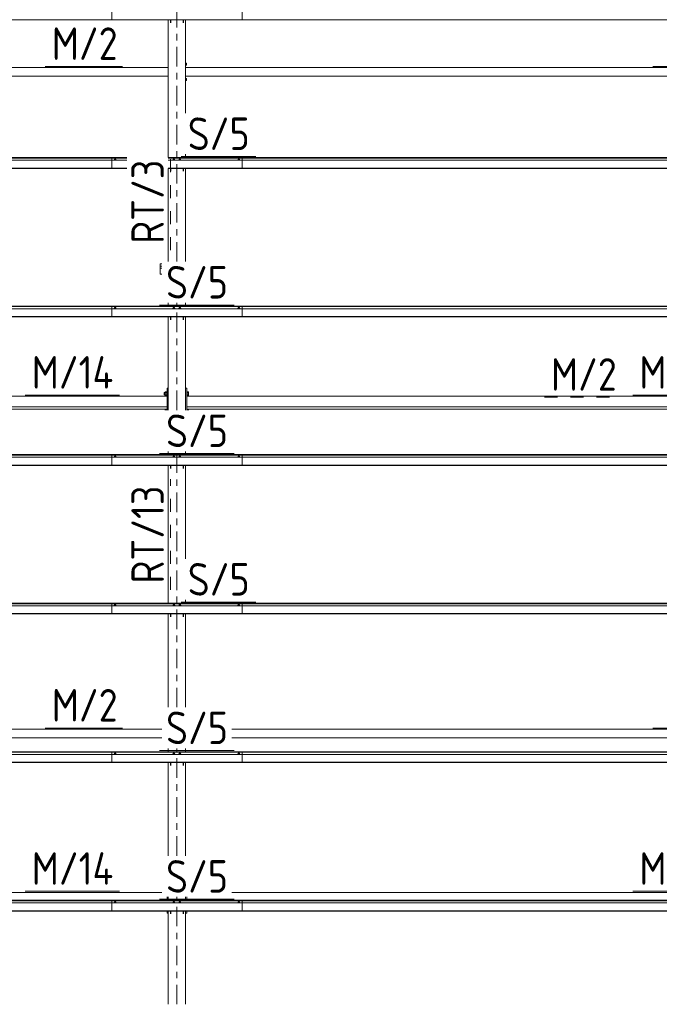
# Model space of a CAD drawing. Header units: millimetres. Extents: x -76 to 1111, y -178 to 661.
# Tile 36 of 91: x 73 to 132, y 442 to 533. Entities that reach past the tile are written whole.
import ezdxf

# ---------------------------------------------------------------- set-up
doc = ezdxf.new("R2010")
doc.units = ezdxf.units.MM
doc.header["$LTSCALE"] = 0.6
for name, pattern in [('XKITLINE00', [0]), ('XKITLINE02', [4, 2, -2]), ('XKITLINE03', [6, 3, -1, 1, -1])]:
    doc.linetypes.add(name, pattern=pattern)
for name, color, linetype, lineweight in [('Bolt', 7, 'Continuous', 0), ('Part', 2, 'Continuous', 0), ('PartMark', 3, 'Continuous', 0), ('S-GRID', 1, 'Continuous', 0)]:
    doc.layers.add(name, color=color, linetype=linetype, lineweight=lineweight)
doc.styles.add('ISOCPEUR', font='ISOCPEUR.TTF')

msp = doc.modelspace()

# ---------------------------------------------------------------- linework, layer by layer
at = {"layer": 'Bolt', "color": 3, "linetype": 'XKITLINE00', "lineweight": 0}
for p, q in [((88.263, 528.818), (88.333, 528.818)), ((88.263, 528.618), (88.333, 528.618)), ((88.333, 528.818), (88.333, 528.618)), ((88.263, 527.418), (88.333, 527.418)), ((88.263, 527.218), (88.333, 527.218)), ((88.333, 527.418), (88.333, 527.218)), ((81.708, 519.909), (81.654, 519.889)), ((81.654, 519.889), (81.654, 519.871)), ((81.711, 519.973), (81.703, 519.967)), ((81.703, 519.967), (81.703, 519.907)), ((81.818, 519.909), (81.708, 519.909)), ((81.708, 519.909), (81.708, 519.871)), ((81.733, 519.978), (81.711, 519.973)), ((81.763, 519.98), (81.733, 519.978)), ((81.793, 519.978), (81.763, 519.98)), ((81.815, 519.973), (81.793, 519.978)), ((81.823, 519.967), (81.815, 519.973)), ((81.873, 519.889), (81.818, 519.909)), ((81.818, 519.909), (81.818, 519.871)), ((81.823, 519.907), (81.823, 519.967)), ((81.873, 519.871), (81.873, 519.889)), ((87.133, 519.909), (87.079, 519.889)), ((87.079, 519.889), (87.079, 519.871)), ((87.136, 519.973), (87.128, 519.967)), ((87.128, 519.907), (87.128, 519.967)), ((87.243, 519.909), (87.133, 519.909)), ((87.133, 519.909), (87.133, 519.871)), ((87.158, 519.978), (87.136, 519.973)), ((87.188, 519.98), (87.158, 519.978)), ((87.218, 519.978), (87.188, 519.98)), ((87.24, 519.973), (87.218, 519.978)), ((87.248, 519.967), (87.24, 519.973)), ((87.298, 519.889), (87.243, 519.909)), ((87.243, 519.909), (87.243, 519.871)), ((87.248, 519.907), (87.248, 519.967)), ((87.298, 519.871), (87.298, 519.889)), ((87.683, 519.909), (87.629, 519.889)), ((87.629, 519.889), (87.629, 519.871)), ((87.686, 519.973), (87.678, 519.967)), ((87.678, 519.907), (87.678, 519.967)), ((87.793, 519.909), (87.683, 519.909)), ((87.683, 519.909), (87.683, 519.871)), ((87.708, 519.978), (87.686, 519.973)), ((87.738, 519.98), (87.708, 519.978)), ((87.768, 519.978), (87.738, 519.98)), ((87.79, 519.973), (87.768, 519.978)), ((87.798, 519.967), (87.79, 519.973)), ((87.848, 519.889), (87.793, 519.909)), ((87.793, 519.909), (87.793, 519.871)), ((87.798, 519.907), (87.798, 519.967)), ((87.848, 519.871), (87.848, 519.889)), ((93.108, 519.909), (93.054, 519.889)), ((93.054, 519.889), (93.054, 519.871)), ((93.111, 519.973), (93.103, 519.967)), ((93.103, 519.967), (93.103, 519.907)), ((93.218, 519.909), (93.108, 519.909)), ((93.108, 519.909), (93.108, 519.871)), ((93.133, 519.978), (93.111, 519.973)), ((93.163, 519.98), (93.133, 519.978)), ((93.193, 519.978), (93.163, 519.98)), ((93.215, 519.973), (93.193, 519.978)), ((93.223, 519.967), (93.215, 519.973)), ((93.273, 519.889), (93.218, 519.909)), ((93.218, 519.909), (93.218, 519.871)), ((93.223, 519.907), (93.223, 519.967)), ((93.273, 519.871), (93.273, 519.889)), ((81.708, 506.215), (81.654, 506.195)), ((81.654, 506.195), (81.654, 506.176)), ((81.711, 506.279), (81.703, 506.273)), ((81.703, 506.273), (81.703, 506.213)), ((81.818, 506.215), (81.708, 506.215)), ((81.708, 506.215), (81.708, 506.176)), ((81.733, 506.284), (81.711, 506.279)), ((81.763, 506.285), (81.733, 506.284)), ((81.793, 506.284), (81.763, 506.285)), ((81.815, 506.279), (81.793, 506.284)), ((81.823, 506.273), (81.815, 506.279)), ((81.873, 506.195), (81.818, 506.215)), ((81.818, 506.215), (81.818, 506.176)), ((81.823, 506.213), (81.823, 506.273)), ((81.873, 506.176), (81.873, 506.195)), ((87.133, 506.215), (87.079, 506.195)), ((87.079, 506.195), (87.079, 506.176)), ((87.136, 506.279), (87.128, 506.273)), ((87.128, 506.213), (87.128, 506.273)), ((87.243, 506.215), (87.133, 506.215)), ((87.133, 506.215), (87.133, 506.176)), ((87.158, 506.284), (87.136, 506.279)), ((87.188, 506.285), (87.158, 506.284)), ((87.218, 506.284), (87.188, 506.285)), ((87.24, 506.279), (87.218, 506.284)), ((87.248, 506.273), (87.24, 506.279)), ((87.298, 506.195), (87.243, 506.215)), ((87.243, 506.215), (87.243, 506.176)), ((87.248, 506.213), (87.248, 506.273)), ((87.298, 506.176), (87.298, 506.195)), ((87.683, 506.215), (87.629, 506.195)), ((87.629, 506.195), (87.629, 506.176)), ((87.686, 506.279), (87.678, 506.273)), ((87.678, 506.213), (87.678, 506.273)), ((87.793, 506.215), (87.683, 506.215)), ((87.683, 506.215), (87.683, 506.176)), ((87.708, 506.284), (87.686, 506.279)), ((87.738, 506.285), (87.708, 506.284)), ((87.768, 506.284), (87.738, 506.285)), ((87.79, 506.279), (87.768, 506.284)), ((87.798, 506.273), (87.79, 506.279)), ((87.848, 506.195), (87.793, 506.215)), ((87.793, 506.215), (87.793, 506.176)), ((87.798, 506.213), (87.798, 506.273)), ((87.848, 506.176), (87.848, 506.195)), ((93.108, 506.215), (93.054, 506.195)), ((93.054, 506.195), (93.054, 506.176)), ((93.111, 506.279), (93.103, 506.273)), ((93.103, 506.273), (93.103, 506.213)), ((93.218, 506.215), (93.108, 506.215)), ((93.108, 506.215), (93.108, 506.176)), ((93.133, 506.284), (93.111, 506.279)), ((93.163, 506.285), (93.133, 506.284)), ((93.193, 506.284), (93.163, 506.285)), ((93.215, 506.279), (93.193, 506.284)), ((93.223, 506.273), (93.215, 506.279)), ((93.273, 506.195), (93.218, 506.215)), ((93.218, 506.215), (93.218, 506.176)), ((93.223, 506.213), (93.223, 506.273)), ((93.273, 506.176), (93.273, 506.195)), ((86.293, 498.447), (86.293, 498.444)), ((86.293, 498.447), (86.373, 498.447)), ((86.293, 498.444), (86.293, 498.251)), ((86.373, 498.518), (86.373, 498.179)), ((86.373, 498.518), (86.533, 498.518)), ((86.373, 498.465), (86.533, 498.465)), ((86.533, 498.53), (86.533, 498.525)), ((86.533, 498.53), (86.563, 498.53)), ((86.533, 498.525), (86.533, 498.168)), ((88.363, 498.53), (88.393, 498.53)), ((88.393, 498.53), (88.393, 498.168)), ((88.393, 498.518), (88.518, 498.518)), ((88.393, 498.465), (88.518, 498.465)), ((88.518, 498.518), (88.518, 498.179)), ((86.293, 498.251), (86.373, 498.251)), ((86.373, 498.295), (86.533, 498.295)), ((86.373, 498.179), (86.533, 498.179)), ((86.533, 498.168), (86.563, 498.168)), ((88.363, 498.168), (88.393, 498.168)), ((88.393, 498.295), (88.518, 498.295)), ((88.393, 498.179), (88.518, 498.179)), ((86.373, 496.855), (86.373, 496.824)), ((86.373, 496.855), (86.533, 496.855)), ((86.533, 496.867), (86.533, 496.862)), ((86.533, 496.867), (86.563, 496.867)), ((86.533, 496.862), (86.533, 496.824)), ((88.363, 496.867), (88.393, 496.867)), ((88.393, 496.867), (88.393, 496.824)), ((88.393, 496.855), (88.518, 496.855)), ((88.518, 496.855), (88.518, 496.824)), ((81.708, 492.52), (81.654, 492.501)), ((81.654, 492.501), (81.654, 492.482)), ((81.711, 492.585), (81.703, 492.579)), ((81.703, 492.579), (81.703, 492.519)), ((81.818, 492.52), (81.708, 492.52)), ((81.708, 492.52), (81.708, 492.482)), ((81.733, 492.59), (81.711, 492.585)), ((81.763, 492.591), (81.733, 492.59)), ((81.793, 492.59), (81.763, 492.591)), ((81.815, 492.585), (81.793, 492.59)), ((81.823, 492.579), (81.815, 492.585)), ((81.873, 492.501), (81.818, 492.52)), ((81.818, 492.52), (81.818, 492.482)), ((81.823, 492.519), (81.823, 492.579)), ((81.873, 492.482), (81.873, 492.501)), ((87.133, 492.52), (87.079, 492.501)), ((87.079, 492.501), (87.079, 492.482)), ((87.136, 492.585), (87.128, 492.579)), ((87.128, 492.519), (87.128, 492.579)), ((87.243, 492.52), (87.133, 492.52)), ((87.133, 492.52), (87.133, 492.482)), ((87.158, 492.59), (87.136, 492.585)), ((87.188, 492.591), (87.158, 492.59)), ((87.218, 492.59), (87.188, 492.591)), ((87.24, 492.585), (87.218, 492.59)), ((87.248, 492.579), (87.24, 492.585)), ((87.298, 492.501), (87.243, 492.52)), ((87.243, 492.52), (87.243, 492.482)), ((87.248, 492.519), (87.248, 492.579)), ((87.298, 492.482), (87.298, 492.501)), ((87.683, 492.52), (87.629, 492.501)), ((87.629, 492.501), (87.629, 492.482)), ((87.686, 492.585), (87.678, 492.579)), ((87.678, 492.519), (87.678, 492.579)), ((87.793, 492.52), (87.683, 492.52)), ((87.683, 492.52), (87.683, 492.482)), ((87.708, 492.59), (87.686, 492.585)), ((87.738, 492.591), (87.708, 492.59)), ((87.768, 492.59), (87.738, 492.591)), ((87.79, 492.585), (87.768, 492.59)), ((87.798, 492.579), (87.79, 492.585)), ((87.848, 492.501), (87.793, 492.52)), ((87.793, 492.52), (87.793, 492.482)), ((87.798, 492.519), (87.798, 492.579)), ((87.848, 492.482), (87.848, 492.501)), ((93.108, 492.52), (93.054, 492.501)), ((93.054, 492.501), (93.054, 492.482)), ((93.111, 492.585), (93.103, 492.579)), ((93.103, 492.579), (93.103, 492.519)), ((93.218, 492.52), (93.108, 492.52)), ((93.108, 492.52), (93.108, 492.482)), ((93.133, 492.59), (93.111, 492.585)), ((93.163, 492.591), (93.133, 492.59)), ((93.193, 492.59), (93.163, 492.591)), ((93.215, 492.585), (93.193, 492.59)), ((93.223, 492.579), (93.215, 492.585)), ((93.273, 492.501), (93.218, 492.52)), ((93.218, 492.52), (93.218, 492.482)), ((93.223, 492.519), (93.223, 492.579)), ((93.273, 492.482), (93.273, 492.501)), ((81.708, 478.826), (81.654, 478.807)), ((81.654, 478.807), (81.654, 478.788)), ((81.711, 478.891), (81.703, 478.885)), ((81.703, 478.885), (81.703, 478.824)), ((81.818, 478.826), (81.708, 478.826)), ((81.708, 478.826), (81.708, 478.788)), ((81.733, 478.896), (81.711, 478.891)), ((81.763, 478.897), (81.733, 478.896)), ((81.793, 478.896), (81.763, 478.897)), ((81.815, 478.891), (81.793, 478.896)), ((81.823, 478.885), (81.815, 478.891)), ((81.873, 478.807), (81.818, 478.826)), ((81.818, 478.826), (81.818, 478.788)), ((81.823, 478.824), (81.823, 478.885)), ((81.873, 478.788), (81.873, 478.807)), ((87.133, 478.826), (87.079, 478.807)), ((87.079, 478.807), (87.079, 478.788)), ((87.136, 478.891), (87.128, 478.885)), ((87.128, 478.824), (87.128, 478.885)), ((87.243, 478.826), (87.133, 478.826)), ((87.133, 478.826), (87.133, 478.788)), ((87.158, 478.896), (87.136, 478.891)), ((87.188, 478.897), (87.158, 478.896)), ((87.218, 478.896), (87.188, 478.897)), ((87.24, 478.891), (87.218, 478.896)), ((87.248, 478.885), (87.24, 478.891)), ((87.298, 478.807), (87.243, 478.826)), ((87.243, 478.826), (87.243, 478.788)), ((87.248, 478.824), (87.248, 478.885)), ((87.298, 478.788), (87.298, 478.807)), ((87.683, 478.826), (87.629, 478.807)), ((87.629, 478.807), (87.629, 478.788)), ((87.686, 478.891), (87.678, 478.885)), ((87.678, 478.824), (87.678, 478.885)), ((87.793, 478.826), (87.683, 478.826)), ((87.683, 478.826), (87.683, 478.788)), ((87.708, 478.896), (87.686, 478.891)), ((87.738, 478.897), (87.708, 478.896)), ((87.768, 478.896), (87.738, 478.897)), ((87.79, 478.891), (87.768, 478.896)), ((87.798, 478.885), (87.79, 478.891)), ((87.848, 478.807), (87.793, 478.826)), ((87.793, 478.826), (87.793, 478.788)), ((87.798, 478.824), (87.798, 478.885)), ((87.848, 478.788), (87.848, 478.807)), ((93.108, 478.826), (93.054, 478.807)), ((93.054, 478.807), (93.054, 478.788)), ((93.111, 478.891), (93.103, 478.885)), ((93.103, 478.885), (93.103, 478.824)), ((93.218, 478.826), (93.108, 478.826)), ((93.108, 478.826), (93.108, 478.788)), ((93.133, 478.896), (93.111, 478.891)), ((93.163, 478.897), (93.133, 478.896)), ((93.193, 478.896), (93.163, 478.897)), ((93.215, 478.891), (93.193, 478.896)), ((93.223, 478.885), (93.215, 478.891)), ((93.273, 478.807), (93.218, 478.826)), ((93.218, 478.826), (93.218, 478.788)), ((93.223, 478.824), (93.223, 478.885)), ((93.273, 478.788), (93.273, 478.807)), ((81.708, 465.132), (81.654, 465.112)), ((81.654, 465.112), (81.654, 465.094)), ((81.711, 465.197), (81.703, 465.191)), ((81.703, 465.191), (81.703, 465.13)), ((81.818, 465.132), (81.708, 465.132)), ((81.708, 465.132), (81.708, 465.094)), ((81.733, 465.202), (81.711, 465.197)), ((81.763, 465.203), (81.733, 465.202)), ((81.793, 465.202), (81.763, 465.203)), ((81.815, 465.197), (81.793, 465.202)), ((81.823, 465.191), (81.815, 465.197)), ((81.873, 465.112), (81.818, 465.132)), ((81.818, 465.132), (81.818, 465.094)), ((81.823, 465.13), (81.823, 465.191)), ((81.873, 465.094), (81.873, 465.112)), ((87.133, 465.132), (87.079, 465.112)), ((87.079, 465.112), (87.079, 465.094)), ((87.136, 465.197), (87.128, 465.191)), ((87.128, 465.13), (87.128, 465.191)), ((87.243, 465.132), (87.133, 465.132)), ((87.133, 465.132), (87.133, 465.094)), ((87.158, 465.202), (87.136, 465.197)), ((87.188, 465.203), (87.158, 465.202)), ((87.218, 465.202), (87.188, 465.203)), ((87.24, 465.197), (87.218, 465.202)), ((87.248, 465.191), (87.24, 465.197)), ((87.298, 465.112), (87.243, 465.132)), ((87.243, 465.132), (87.243, 465.094)), ((87.248, 465.13), (87.248, 465.191)), ((87.298, 465.094), (87.298, 465.112)), ((87.683, 465.132), (87.629, 465.112)), ((87.629, 465.112), (87.629, 465.094)), ((87.686, 465.197), (87.678, 465.191)), ((87.678, 465.13), (87.678, 465.191)), ((87.793, 465.132), (87.683, 465.132)), ((87.683, 465.132), (87.683, 465.094)), ((87.708, 465.202), (87.686, 465.197)), ((87.738, 465.203), (87.708, 465.202)), ((87.768, 465.202), (87.738, 465.203)), ((87.79, 465.197), (87.768, 465.202)), ((87.798, 465.191), (87.79, 465.197)), ((87.848, 465.112), (87.793, 465.132)), ((87.793, 465.132), (87.793, 465.094)), ((87.798, 465.13), (87.798, 465.191)), ((87.848, 465.094), (87.848, 465.112)), ((93.108, 465.132), (93.054, 465.112)), ((93.054, 465.112), (93.054, 465.094)), ((93.111, 465.197), (93.103, 465.191)), ((93.103, 465.191), (93.103, 465.13)), ((93.218, 465.132), (93.108, 465.132)), ((93.108, 465.132), (93.108, 465.094)), ((93.133, 465.202), (93.111, 465.197)), ((93.163, 465.203), (93.133, 465.202)), ((93.193, 465.202), (93.163, 465.203)), ((93.215, 465.197), (93.193, 465.202)), ((93.223, 465.191), (93.215, 465.197)), ((93.273, 465.112), (93.218, 465.132)), ((93.218, 465.132), (93.218, 465.094)), ((93.223, 465.13), (93.223, 465.191)), ((93.273, 465.094), (93.273, 465.112)), ((81.708, 451.438), (81.654, 451.418)), ((81.654, 451.418), (81.654, 451.4)), ((81.711, 451.503), (81.703, 451.497)), ((81.703, 451.497), (81.703, 451.436)), ((81.818, 451.438), (81.708, 451.438)), ((81.708, 451.438), (81.708, 451.4)), ((81.733, 451.507), (81.711, 451.503)), ((81.763, 451.509), (81.733, 451.507)), ((81.793, 451.507), (81.763, 451.509)), ((81.815, 451.503), (81.793, 451.507)), ((81.823, 451.497), (81.815, 451.503)), ((81.873, 451.418), (81.818, 451.438)), ((81.818, 451.438), (81.818, 451.4)), ((81.823, 451.436), (81.823, 451.497)), ((81.873, 451.4), (81.873, 451.418)), ((87.133, 451.438), (87.079, 451.418)), ((87.079, 451.418), (87.079, 451.4)), ((87.136, 451.503), (87.128, 451.497)), ((87.128, 451.436), (87.128, 451.497)), ((87.243, 451.438), (87.133, 451.438)), ((87.133, 451.438), (87.133, 451.4)), ((87.158, 451.507), (87.136, 451.503)), ((87.188, 451.509), (87.158, 451.507)), ((87.218, 451.507), (87.188, 451.509)), ((87.24, 451.503), (87.218, 451.507)), ((87.248, 451.497), (87.24, 451.503)), ((87.298, 451.418), (87.243, 451.438)), ((87.243, 451.438), (87.243, 451.4)), ((87.248, 451.436), (87.248, 451.497)), ((87.298, 451.4), (87.298, 451.418)), ((87.683, 451.438), (87.629, 451.418)), ((87.629, 451.418), (87.629, 451.4)), ((87.686, 451.503), (87.678, 451.497)), ((87.678, 451.436), (87.678, 451.497)), ((87.793, 451.438), (87.683, 451.438)), ((87.683, 451.438), (87.683, 451.4)), ((87.708, 451.507), (87.686, 451.503)), ((87.738, 451.509), (87.708, 451.507)), ((87.768, 451.507), (87.738, 451.509)), ((87.79, 451.503), (87.768, 451.507)), ((87.798, 451.497), (87.79, 451.503)), ((87.848, 451.418), (87.793, 451.438)), ((87.793, 451.438), (87.793, 451.4)), ((87.798, 451.436), (87.798, 451.497)), ((87.848, 451.4), (87.848, 451.418)), ((93.108, 451.438), (93.054, 451.418)), ((93.054, 451.418), (93.054, 451.4)), ((93.111, 451.503), (93.103, 451.497)), ((93.103, 451.497), (93.103, 451.436)), ((93.218, 451.438), (93.108, 451.438)), ((93.108, 451.438), (93.108, 451.4)), ((93.133, 451.507), (93.111, 451.503)), ((93.163, 451.509), (93.133, 451.507)), ((93.193, 451.507), (93.163, 451.509)), ((93.215, 451.503), (93.193, 451.507)), ((93.223, 451.497), (93.215, 451.503)), ((93.273, 451.418), (93.218, 451.438)), ((93.218, 451.438), (93.218, 451.4)), ((93.223, 451.436), (93.223, 451.497)), ((93.273, 451.4), (93.273, 451.418))]:
    msp.add_line(p, q, dxfattribs=at)
at = {"layer": 'Part', "color": 2, "linetype": 'XKITLINE00', "lineweight": 0}
for p, q in [((81.463, 533.806), (81.463, 532.81)), ((93.463, 532.81), (93.463, 533.806)), ((25.463, 532.81), (93.463, 532.81)), ((81.463, 532.81), (149.463, 532.81)), ((86.663, 520.112), (86.663, 532.81)), ((86.863, 532.543), (86.863, 532.81)), ((86.893, 532.543), (86.893, 532.81)), ((88.033, 532.543), (88.033, 532.81)), ((88.063, 532.543), (88.063, 532.81)), ((88.263, 524.212), (88.263, 532.81)), ((32.263, 528.418), (86.663, 528.418)), ((88.263, 528.418), (142.663, 528.418)), ((32.263, 527.618), (86.663, 527.618)), ((88.263, 527.618), (142.663, 527.618)), ((88.263, 520.112), (88.263, 520.412)), ((30.663, 520.112), (82.863, 520.112)), ((30.663, 520.092), (82.863, 520.092)), ((30.663, 520.065), (82.863, 520.065)), ((30.663, 519.871), (82.863, 519.871)), ((81.463, 520.112), (81.463, 519.116)), ((81.463, 520.112), (82.863, 520.112)), ((81.463, 520.092), (82.863, 520.092)), ((81.463, 520.065), (82.863, 520.065)), ((81.463, 519.871), (82.863, 519.871)), ((86.663, 520.112), (138.863, 520.112)), ((86.663, 520.112), (93.463, 520.112)), ((86.663, 520.092), (138.863, 520.092)), ((86.663, 520.092), (93.463, 520.092)), ((86.663, 520.065), (138.863, 520.065)), ((86.663, 520.065), (93.463, 520.065)), ((86.663, 519.871), (138.863, 519.871)), ((86.663, 519.871), (93.463, 519.871)), ((93.463, 519.116), (93.463, 520.112)), ((30.663, 519.147), (82.863, 519.147)), ((30.663, 519.116), (82.863, 519.116)), ((81.463, 519.147), (82.863, 519.147)), ((81.463, 519.116), (82.863, 519.116)), ((86.663, 519.147), (138.863, 519.147)), ((86.663, 519.147), (93.463, 519.147)), ((86.663, 510.518), (86.663, 519.116)), ((86.663, 519.116), (138.863, 519.116)), ((86.663, 519.116), (93.463, 519.116)), ((86.863, 518.848), (86.863, 519.116)), ((86.893, 518.848), (86.893, 519.116)), ((88.033, 518.848), (88.033, 519.116)), ((88.063, 518.848), (88.063, 519.116)), ((88.263, 510.518), (88.263, 519.116)), ((86.063, 510.31), (85.913, 510.31)), ((85.913, 510.31), (85.913, 510.114)), ((85.913, 510.114), (86.063, 510.114)), ((86.063, 510.114), (85.913, 510.114)), ((85.913, 510.114), (85.913, 509.355)), ((85.913, 509.918), (86.063, 509.918)), ((85.913, 509.355), (86.063, 509.355)), ((86.663, 506.418), (86.663, 506.718)), ((88.263, 506.418), (88.263, 506.718)), ((26.747, 506.418), (93.463, 506.418)), ((26.77, 506.398), (93.463, 506.398)), ((26.8, 506.371), (93.463, 506.371)), ((27.022, 506.176), (93.463, 506.176)), ((81.463, 506.418), (81.463, 505.421)), ((81.463, 506.418), (149.463, 506.418)), ((81.463, 506.398), (149.463, 506.398)), ((81.463, 506.371), (149.463, 506.371)), ((81.463, 506.176), (149.463, 506.176)), ((93.463, 505.421), (93.463, 506.418)), ((26.373, 505.421), (93.463, 505.421)), ((26.4, 505.453), (93.463, 505.453)), ((81.463, 505.453), (149.463, 505.453)), ((81.463, 505.421), (149.463, 505.421)), ((86.663, 496.824), (86.663, 505.421)), ((86.863, 505.154), (86.863, 505.421)), ((86.893, 505.154), (86.893, 505.421)), ((88.033, 505.154), (88.033, 505.421)), ((88.063, 505.154), (88.063, 505.421)), ((88.263, 496.824), (88.263, 505.421)), ((86.563, 498.844), (86.563, 496.824)), ((86.563, 498.844), (86.663, 498.844)), ((88.363, 498.844), (88.263, 498.844)), ((88.363, 496.824), (88.363, 498.844)), ((86.563, 498.111), (32.363, 498.111)), ((86.563, 497.133), (86.563, 498.111)), ((142.564, 498.11), (88.363, 498.11)), ((88.363, 497.132), (88.363, 498.11)), ((32.363, 497.133), (86.563, 497.133)), ((32.363, 496.925), (86.563, 496.925)), ((88.363, 497.132), (142.564, 497.132)), ((88.363, 496.924), (142.564, 496.924)), ((86.663, 492.724), (86.663, 493.024)), ((88.263, 492.724), (88.263, 493.024)), ((25.463, 492.724), (93.463, 492.724)), ((25.463, 492.704), (93.463, 492.704)), ((25.463, 492.677), (93.463, 492.677)), ((25.463, 492.482), (93.463, 492.482)), ((81.463, 492.724), (81.463, 491.727)), ((81.463, 492.724), (149.463, 492.724)), ((81.463, 492.704), (149.463, 492.704)), ((81.463, 492.677), (149.463, 492.677)), ((81.463, 492.482), (149.463, 492.482)), ((93.463, 491.727), (93.463, 492.724)), ((25.463, 491.759), (93.463, 491.759)), ((25.463, 491.727), (93.463, 491.727)), ((81.463, 491.759), (149.463, 491.759)), ((81.463, 491.727), (149.463, 491.727)), ((86.663, 479.03), (86.663, 491.727)), ((86.863, 491.46), (86.863, 491.727)), ((86.893, 491.46), (86.893, 491.727)), ((88.033, 491.46), (88.033, 491.727)), ((88.063, 491.46), (88.063, 491.727)), ((88.263, 483.13), (88.263, 491.727)), ((88.263, 479.03), (88.263, 479.33)), ((25.463, 479.03), (93.463, 479.03)), ((25.463, 479.01), (93.463, 479.01)), ((25.463, 478.983), (93.463, 478.983)), ((25.463, 478.788), (93.463, 478.788)), ((81.463, 479.03), (81.463, 478.033)), ((81.463, 479.03), (149.463, 479.03)), ((81.463, 479.01), (149.463, 479.01)), ((81.463, 478.983), (149.463, 478.983)), ((81.463, 478.788), (149.463, 478.788)), ((93.463, 478.033), (93.463, 479.03)), ((25.463, 478.064), (93.463, 478.064)), ((25.463, 478.033), (93.463, 478.033)), ((81.463, 478.064), (149.463, 478.064)), ((81.463, 478.033), (149.463, 478.033)), ((86.663, 469.436), (86.663, 478.033)), ((86.863, 477.766), (86.863, 478.033)), ((86.893, 477.766), (86.893, 478.033)), ((88.033, 477.766), (88.033, 478.033)), ((88.063, 477.766), (88.063, 478.033)), ((88.263, 469.436), (88.263, 478.033)), ((36.535, 467.418), (86.063, 467.418)), ((36.535, 466.618), (86.063, 466.618)), ((92.535, 467.418), (142.063, 467.418)), ((92.535, 466.618), (142.063, 466.618)), ((25.463, 465.336), (93.463, 465.336)), ((25.463, 465.316), (93.463, 465.316)), ((25.463, 465.289), (93.463, 465.289)), ((25.463, 465.094), (93.463, 465.094)), ((81.463, 465.336), (81.463, 464.339)), ((81.463, 465.336), (149.463, 465.336)), ((81.463, 465.316), (149.463, 465.316)), ((81.463, 465.289), (149.463, 465.289)), ((81.463, 465.094), (149.463, 465.094)), ((86.663, 465.336), (86.663, 465.636)), ((88.263, 465.336), (88.263, 465.636)), ((93.463, 464.339), (93.463, 465.336)), ((25.463, 464.37), (93.463, 464.37)), ((25.463, 464.339), (93.463, 464.339)), ((81.463, 464.37), (149.463, 464.37)), ((81.463, 464.339), (149.463, 464.339)), ((86.663, 455.741), (86.663, 464.339)), ((86.863, 464.072), (86.863, 464.339)), ((86.893, 464.072), (86.893, 464.339)), ((88.033, 464.072), (88.033, 464.339)), ((88.063, 464.072), (88.063, 464.339)), ((88.263, 455.741), (88.263, 464.339)), ((86.063, 452.369), (36.535, 452.369)), ((142.063, 452.368), (92.535, 452.368)), ((25.463, 451.641), (93.463, 451.641)), ((25.463, 451.622), (93.463, 451.622)), ((25.463, 451.595), (93.463, 451.595)), ((25.463, 451.4), (93.463, 451.4)), ((81.463, 451.641), (81.463, 450.645)), ((81.463, 451.641), (149.463, 451.641)), ((81.463, 451.622), (149.463, 451.622)), ((81.463, 451.595), (149.463, 451.595)), ((81.463, 451.4), (149.463, 451.4)), ((86.563, 451.641), (86.563, 451.941)), ((86.563, 451.641), (86.563, 451.941)), ((86.663, 451.641), (86.663, 451.941)), ((86.663, 451.641), (86.663, 451.941)), ((88.263, 451.641), (88.263, 451.941)), ((88.363, 451.941), (88.363, 451.641)), ((88.363, 451.641), (88.363, 451.941)), ((93.463, 450.645), (93.463, 451.641)), ((25.463, 450.676), (93.463, 450.676)), ((25.463, 450.645), (93.463, 450.645)), ((81.463, 450.676), (149.463, 450.676)), ((81.463, 450.645), (149.463, 450.645)), ((86.563, 450.448), (86.563, 450.645)), ((86.563, 450.448), (86.663, 450.448)), ((86.663, 442.047), (86.663, 450.645)), ((86.663, 450.448), (86.663, 450.645)), ((86.863, 450.378), (86.863, 450.645)), ((86.893, 450.378), (86.893, 450.645)), ((88.033, 450.378), (88.033, 450.645)), ((88.063, 450.378), (88.063, 450.645)), ((88.263, 442.047), (88.263, 450.645)), ((88.363, 450.448), (88.263, 450.448)), ((88.363, 450.645), (88.363, 450.448))]:
    msp.add_line(p, q, dxfattribs=at)
at = {"layer": 'PartMark', "color": 1, "linetype": 'XKITLINE00', "lineweight": 0}
for p, q in [((75.334, 528.518), (82.463, 528.518)), ((131.334, 528.518), (138.463, 528.518)), ((87.863, 520.212), (94.735, 520.212)), ((85.863, 506.518), (92.735, 506.518)), ((73.487, 498.211), (82.163, 498.211)), ((129.487, 498.21), (138.164, 498.21)), ((85.863, 492.824), (92.735, 492.824)), ((87.863, 479.13), (94.735, 479.13)), ((75.334, 467.518), (82.463, 467.518)), ((131.334, 467.518), (138.463, 467.518)), ((85.863, 465.436), (92.735, 465.436)), ((73.486, 452.469), (82.163, 452.469)), ((129.486, 452.468), (138.163, 452.468)), ((85.863, 451.741), (92.735, 451.741))]:
    msp.add_line(p, q, dxfattribs=at)
at = {"layer": 'PartMark', "color": 1, "linetype": 'XKITLINE02', "lineweight": 0}
for p, q in [((86.863, 511.571), (86.863, 520.505)), ((121.334, 498.018), (128.463, 498.018)), ((86.863, 480.247), (86.863, 490.471))]:
    msp.add_line(p, q, dxfattribs=at)
at = {"layer": 'S-GRID', "color": 1, "linetype": 'XKITLINE03', "lineweight": 0}
for p, q in [((87.463, 510.518), (87.463, 534.106)), ((87.463, 496.824), (87.463, 506.718)), ((87.463, 469.436), (87.463, 493.024)), ((87.463, 455.741), (87.463, 465.636)), ((87.463, 442.047), (87.463, 451.941))]:
    msp.add_line(p, q, dxfattribs=at)

# ---------------------------------------------------------------- texts
at = {"layer": 'PartMark', "color": 1, "style": 'ISOCPEUR', "width": 0.85}
for s, p in [('M/2', (75.934, 529.118)), ('S/5', (88.463, 520.812)), ('S/5', (86.463, 507.118)), ('M/14', (74.087, 498.811)), ('M/14', (130.087, 498.81)), ('M/2', (121.934, 498.618)), ('S/5', (86.463, 493.424)), ('S/5', (88.463, 479.73)), ('M/2', (75.934, 468.118)), ('S/5', (86.463, 466.036)), ('M/14', (74.086, 453.069)), ('M/14', (130.086, 453.068)), ('S/5', (86.463, 452.341))]:
    msp.add_text(s, height=3, dxfattribs=at).set_placement(p)
for s, p in [('RT/3', (86.263, 512.171)), ('RT/13', (86.263, 480.847))]:
    msp.add_text(s, height=3, rotation=90.00021, dxfattribs=at).set_placement(p)

doc.saveas('drawing.dxf')
